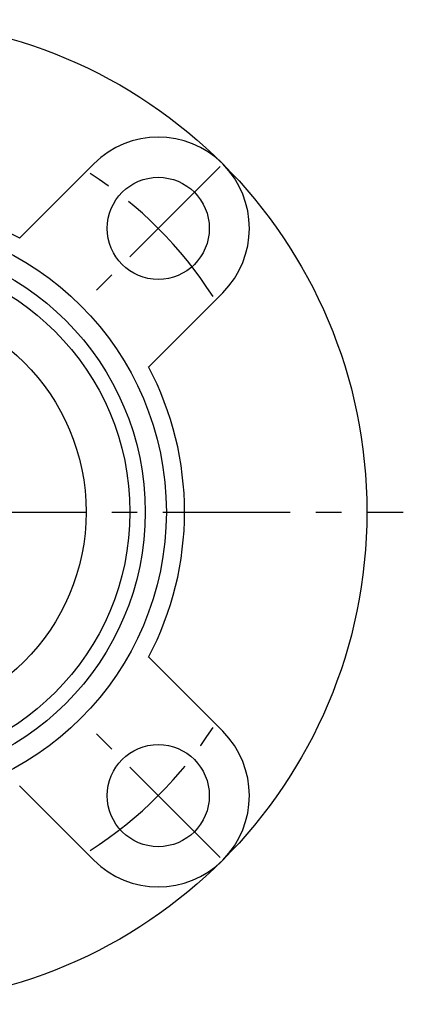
# Model space of a CAD drawing. Extents: x -73 to 159, y -72 to 159.
# Tile 6 of 8: x 20 to 72, y -67 to 68. Entities that reach past the tile are written whole.
import ezdxf

# ---------------------------------------------------------------- set-up
doc = ezdxf.new("R2010")
doc.units = 0
doc.header["$LTSCALE"] = 14
doc.linetypes.add('CENTER', pattern=[2, 1.25, -0.25, 0.25, -0.25])
doc.layers.get('0').update_dxf_attribs({"linetype": 'CONTINUOUS'})
doc.layers.add('CENTER', color=1, linetype='CENTER')

msp = doc.modelspace()

# ---------------------------------------------------------------- linework, layer by layer
for p, q in [((30.05, 47.73), (19.88, 37.56)), ((47.73, 30.05), (37.56, 19.88)), ((47.73, -30.05), (37.56, -19.88)), ((30.05, -47.73), (19.88, -37.56))]:
    msp.add_line(p, q)
for centre, radius in [((0, 0), 67.5), ((38.89, 38.89), 7), ((0, 0), 40), ((0, 0), 37.1), ((0, 0), 35), ((0, 0), 29), ((38.89, -38.89), 7)]:
    msp.add_circle(centre, radius)
for centre, radius, start, end in [((38.89, 38.89), 12.5, 315, 135), ((0, 0), 42.5, 62.1046, 117.8954), ((0, 0), 42.5, 332.1046, 27.8954), ((38.89, -38.89), 12.5, 225, 45)]:
    msp.add_arc(centre, radius, start, end)
at = {"layer": 'CENTER'}
for p, q in [((47.38, 47.38), (30.41, 30.41)), ((-72.5, 0), (72.5, 0)), ((47.38, -47.38), (30.41, -30.41))]:
    msp.add_line(p, q, dxfattribs=at)
for start, end in [(32.4742, 57.5258), (302.4742, 327.5258)]:
    msp.add_arc((0, 0), 55, start, end, dxfattribs=at)

doc.saveas('drawing.dxf')
